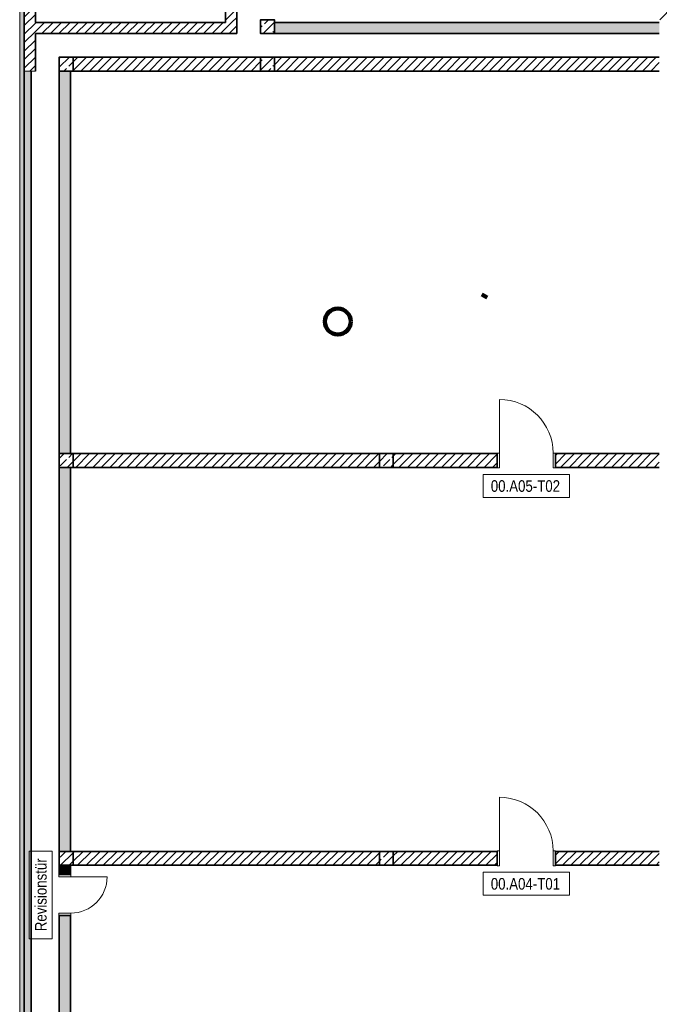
# Model space of a CAD drawing. Header units: metres. Extents: x -58265 to 590738, y -55036 to 35250.
# Tile 2 of 160: x -57225 to -43400, y -21106 to 180. Entities that reach past the tile are written whole.
import ezdxf

# ---------------------------------------------------------------- set-up
doc = ezdxf.new("R2010")
doc.units = ezdxf.units.M
doc.header["$LTSCALE"] = 0.05
for name, color, linetype in [('0._Pikto für Layout_1_A_0_Extern_Lageplan', 7, 'Continuous'), ('0._Pikto für Layout_1_A_1_Bauteilschraffuren', 7, 'Continuous'), ('0._Pikto für Layout_1_A_1_Stützen', 7, 'Continuous'), ('0._Pikto für Layout_1_A_1_Türen', 7, 'Continuous'), ('0._Pikto für Layout_1_A_1_Türen_Text', 7, 'Continuous'), ('0._Pikto für Layout_1_A_1_Wände_Außen', 7, 'Continuous'), ('0._Pikto für Layout_1_A_1_Wände_Innen_Massiv', 7, 'Continuous')]:
    doc.layers.add(name, color=color, linetype=linetype)
doc.styles.add('ERSTELLTER_STIL_2', font='txt')
pattern_1 = [(45, (0, 0), (-183.8478, 183.8478), []), (45, (-91.92, 91.92), (-183.8478, 183.8478), [195, -65])]
pattern_2 = [(45, (0, 0), (-91.92388, 91.92388), [])]

msp = doc.modelspace()

# ---------------------------------------------------------------- hatches: boundary and pattern name
at = {"layer": '0._Pikto für Layout_1_A_1_Bauteilschraffuren', "linetype": 'Continuous', "lineweight": 18}
h = msp.add_hatch(dxfattribs=at)
h.set_pattern_fill('MW_Kalksandstein_0001', color=9, style=0, pattern_type=2)
h.set_pattern_definition(pattern_2)
h.paths.add_polyline_path([(-52535, 120), (-52535, 8945), (-52775, 8945), (-52775, 120)])
h = msp.add_hatch(dxfattribs=at)
h.set_pattern_fill('MW_Kalksandstein_0001', color=9, style=0, pattern_type=2)
h.set_pattern_definition(pattern_2)
h.paths.add_polyline_path([(-43100, 7175), (-43400, 7175), (-43400, 180), (-43100, 180)])
for points in [[(-57225, 775), (-57225, -930), (-57125, -930), (-57125, 745), (-57205, 745), (-57205, 775)], [(-51720, -120), (-43400, -120), (-43400, 120), (-51720, 120)], [(-57125, -44625), (-57125, -930), (-57225, -930), (-57225, -44625)], [(-56370, -930), (-56370, -9200), (-56130, -9200), (-56130, -930)], [(-56130, -17800), (-56130, -9500), (-56370, -9500), (-56370, -17800)], [(-56130, -18100), (-56370, -18100), (-56370, -18300), (-56130, -18300)], [(-56130, -19185), (-56370, -19185), (-56370, -26400), (-56130, -26400)]]:
    msp.add_hatch(color=9, dxfattribs=at).paths.add_polyline_path(points)
h = msp.add_hatch(dxfattribs=at)
h.set_pattern_fill('MW_Kalksandstein_0001', color=9, style=0, pattern_type=2)
h.set_pattern_definition(pattern_2)
h.paths.add_polyline_path([(-57125, -930), (-56885, -930), (-56885, 745), (-57125, 745)])
h = msp.add_hatch(dxfattribs=at)
h.set_pattern_fill('MW_Kalksandstein_0001', color=9, style=0, pattern_type=2)
h.set_pattern_definition(pattern_2)
h.paths.add_polyline_path([(-52775, 120), (-56885, 120), (-56885, -120), (-52775, -120)])
h = msp.add_hatch(dxfattribs=at)
h.set_pattern_fill('MW_Kalksandstein_0001', color=9, style=0, pattern_type=2)
h.set_pattern_definition(pattern_2)
h.paths.add_polyline_path([(-52535, 120), (-52775, 120), (-52535, -120)])
h = msp.add_hatch(dxfattribs=at)
h.set_pattern_fill('MW_Kalksandstein_0001', color=9, style=0, pattern_type=2)
h.set_pattern_definition(pattern_2)
h.paths.add_polyline_path([(-52775, 120), (-52775, -120), (-52535, -120)])
h = msp.add_hatch(dxfattribs=at)
h.set_pattern_fill('Beton__Stahlbeton_0001', color=9, style=0, pattern_type=2)
h.set_pattern_definition(pattern_1)
h.paths.add_polyline_path([(-51720, -120), (-51720, 180), (-52020, 180), (-52020, -120)])
h = msp.add_hatch(dxfattribs=at)
h.set_pattern_fill('Beton__Stahlbeton_0001', color=9, style=0, pattern_type=2)
h.set_pattern_definition(pattern_1)
h.paths.add_polyline_path([(-56370, -930), (-56070, -930), (-56070, -630), (-56370, -630)])
h = msp.add_hatch(dxfattribs=at)
h.set_pattern_fill('MW_Kalksandstein_0001', color=9, style=0, pattern_type=2)
h.set_pattern_definition(pattern_2)
h.paths.add_polyline_path([(-56070, -930), (-52020, -930), (-52020, -630), (-56070, -630)])
h = msp.add_hatch(dxfattribs=at)
h.set_pattern_fill('Beton__Stahlbeton_0001', color=9, style=0, pattern_type=2)
h.set_pattern_definition(pattern_1)
h.paths.add_polyline_path([(-52020, -930), (-51720, -930), (-51720, -630), (-52020, -630)])
h = msp.add_hatch(dxfattribs=at)
h.set_pattern_fill('MW_Kalksandstein_0001', color=9, style=0, pattern_type=2)
h.set_pattern_definition(pattern_2)
h.paths.add_polyline_path([(-51720, -930), (-43400, -930), (-43400, -630), (-51720, -630)])
h = msp.add_hatch(dxfattribs=at)
h.set_pattern_fill('Beton__Stahlbeton_0001', color=9, style=0, pattern_type=2)
h.set_pattern_definition(pattern_1)
h.paths.add_polyline_path([(-56975, -44475), (-56975, -930), (-57125, -930), (-57125, -44475)])
h = msp.add_hatch(dxfattribs=at)
h.set_pattern_fill('Beton__Stahlbeton_0001', color=9, style=0, pattern_type=2)
h.set_pattern_definition(pattern_1)
h.paths.add_polyline_path([(-56370, -9500), (-56070, -9500), (-56070, -9200), (-56370, -9200)])
h = msp.add_hatch(dxfattribs=at)
h.set_pattern_fill('MW_Kalksandstein_0001', color=9, style=0, pattern_type=2)
h.set_pattern_definition(pattern_2)
h.paths.add_polyline_path([(-56070, -9500), (-49450, -9500), (-49450, -9200), (-56070, -9200)])
h = msp.add_hatch(dxfattribs=at)
h.set_pattern_fill('Beton__Stahlbeton_0001', color=9, style=0, pattern_type=2)
h.set_pattern_definition(pattern_1)
h.paths.add_polyline_path([(-49450, -9500), (-49150, -9500), (-49150, -9200), (-49450, -9200)])
h = msp.add_hatch(dxfattribs=at)
h.set_pattern_fill('MW_Kalksandstein_0001', color=9, style=0, pattern_type=2)
h.set_pattern_definition(pattern_2)
h.paths.add_polyline_path([(-49150, -9500), (-46905, -9500), (-46905, -9200), (-49150, -9200)])
h = msp.add_hatch(dxfattribs=at)
h.set_pattern_fill('MW_Kalksandstein_0001', color=9, style=0, pattern_type=2)
h.set_pattern_definition(pattern_2)
h.paths.add_polyline_path([(-45645, -9500), (-43400, -9500), (-43400, -9200), (-45645, -9200)])
h = msp.add_hatch(dxfattribs=at)
h.set_pattern_fill('Beton__Stahlbeton_0001', color=9, style=0, pattern_type=2)
h.set_pattern_definition(pattern_1)
h.paths.add_polyline_path([(-56370, -18100), (-56070, -18100), (-56070, -17800), (-56370, -17800)])
h = msp.add_hatch(dxfattribs=at)
h.set_pattern_fill('MW_Kalksandstein_0001', color=9, style=0, pattern_type=2)
h.set_pattern_definition(pattern_2)
h.paths.add_polyline_path([(-56070, -18100), (-49450, -18100), (-49450, -17800), (-56070, -17800)])
h = msp.add_hatch(dxfattribs=at)
h.set_pattern_fill('Beton__Stahlbeton_0001', color=9, style=0, pattern_type=2)
h.set_pattern_definition(pattern_1)
h.paths.add_polyline_path([(-49450, -18100), (-49150, -18100), (-49150, -17800), (-49450, -17800)])
h = msp.add_hatch(dxfattribs=at)
h.set_pattern_fill('MW_Kalksandstein_0001', color=9, style=0, pattern_type=2)
h.set_pattern_definition(pattern_2)
h.paths.add_polyline_path([(-49150, -18100), (-46905, -18100), (-46905, -17800), (-49150, -17800)])
h = msp.add_hatch(dxfattribs=at)
h.set_pattern_fill('MW_Kalksandstein_0001', color=9, style=0, pattern_type=2)
h.set_pattern_definition(pattern_2)
h.paths.add_polyline_path([(-45645, -18100), (-43400, -18100), (-43400, -17800), (-45645, -17800)])

# ---------------------------------------------------------------- linework, layer by layer
at = {"layer": '0._Pikto für Layout_1_A_0_Extern_Lageplan', "color": 9, "linetype": 'Continuous', "lineweight": 100}
msp.add_line((-47236, -5758), (-47119, -5824), dxfattribs=at)
msp.add_circle((-50349, -6346), 280, dxfattribs=at)
at = {"layer": '0._Pikto für Layout_1_A_1_Stützen', "color": 9, "linetype": 'Continuous', "lineweight": 35, "flags": 128}
for points in [[(-51720, -120), (-51720, 180), (-52020, 180), (-52020, -120)], [(-56370, -930), (-56070, -930), (-56070, -630), (-56370, -630)], [(-52020, -930), (-51720, -930), (-51720, -630), (-52020, -630)], [(-56370, -9500), (-56070, -9500), (-56070, -9200), (-56370, -9200)], [(-49450, -9500), (-49150, -9500), (-49150, -9200), (-49450, -9200)], [(-56370, -18100), (-56070, -18100), (-56070, -17800), (-56370, -17800)], [(-49450, -18100), (-49150, -18100), (-49150, -17800), (-49450, -17800)]]:
    msp.add_lwpolyline(points, close=True, dxfattribs=at)
at = {"layer": '0._Pikto für Layout_1_A_1_Türen', "color": 9, "linetype": 'Continuous', "lineweight": 18}
for p, q in [((-46855, -9190), (-46855, -8030)), ((-46855, -9190), (-46905, -9190)), ((-46905, -9190), (-46905, -9510)), ((-46855, -9510), (-46855, -9190)), ((-45695, -9510), (-45695, -9190)), ((-45695, -9190), (-45645, -9190)), ((-45645, -9190), (-45645, -9510)), ((-46905, -9510), (-46855, -9510)), ((-45645, -9510), (-45695, -9510)), ((-46855, -17790), (-46855, -16630)), ((-46855, -17790), (-46905, -17790)), ((-46905, -17790), (-46905, -18110)), ((-46855, -18110), (-46855, -17790)), ((-45695, -18110), (-45695, -17790)), ((-45695, -17790), (-45645, -17790)), ((-45645, -17790), (-45645, -18110)), ((-56380, -18300), (-56380, -18350)), ((-56120, -18300), (-56380, -18300)), ((-56120, -18350), (-56120, -18300)), ((-46905, -18110), (-46855, -18110)), ((-45645, -18110), (-45695, -18110)), ((-56380, -18350), (-56120, -18350)), ((-56120, -18350), (-55335, -18350)), ((-56380, -19185), (-56380, -19135)), ((-56380, -19135), (-56120, -19135)), ((-56120, -19135), (-56120, -19185)), ((-56120, -19185), (-56380, -19185))]:
    msp.add_line(p, q, dxfattribs=at)
at = {"layer": '0._Pikto für Layout_1_A_1_Türen', "color": 9, "linetype": 'Continuous', "lineweight": 35}
for p, q in [((-46905, -9500), (-46905, -9200)), ((-46905, -9500), (-46905, -9200)), ((-45645, -9500), (-45645, -9200)), ((-45645, -9500), (-45645, -9200)), ((-46905, -18100), (-46905, -17800)), ((-46905, -18100), (-46905, -17800)), ((-45645, -18100), (-45645, -17800)), ((-45645, -18100), (-45645, -17800)), ((-56130, -18300), (-56370, -18300)), ((-56130, -18300), (-56370, -18300)), ((-56130, -19185), (-56370, -19185)), ((-56130, -19185), (-56370, -19185))]:
    msp.add_line(p, q, dxfattribs=at)
at = {"layer": '0._Pikto für Layout_1_A_1_Türen', "color": 9, "linetype": 'Continuous', "lineweight": 13}
for centre, radius, start, end in [((-46855, -9190), 1160, 0, 90), ((-46855, -17790), 1160, 0, 90), ((-56120, -18350), 785, 270, 0)]:
    msp.add_arc(centre, radius, start, end, dxfattribs=at)
at = {"layer": '0._Pikto für Layout_1_A_1_Türen_Text', "color": 9, "linetype": 'Continuous', "lineweight": 13, "flags": 128}
for points in [[(-47208, -9650), (-47208, -10150), (-45342, -10150), (-45342, -9650)], [(-56520, -17794), (-57020, -17794), (-57020, -19691), (-56520, -19691)], [(-47208, -18250), (-47208, -18750), (-45342, -18750), (-45342, -18250)]]:
    msp.add_lwpolyline(points, close=True, dxfattribs=at)
at = {"layer": '0._Pikto für Layout_1_A_1_Wände_Außen', "color": 9, "linetype": 'Continuous', "lineweight": 35}
for p, q in [((-57125, 745), (-57125, -930)), ((-57125, -930), (-57125, -44475))]:
    msp.add_line(p, q, dxfattribs=at)
at = {"layer": '0._Pikto für Layout_1_A_1_Wände_Außen', "color": 9, "linetype": 'Continuous', "lineweight": 18, "flags": 128}
for points in [[(-57225, 775), (-57225, -930)], [(-57225, -930), (-57225, -44725)]]:
    msp.add_lwpolyline(points, dxfattribs=at)
at = {"layer": '0._Pikto für Layout_1_A_1_Wände_Außen', "color": 9, "linetype": 'Continuous', "lineweight": 35, "flags": 128}
for points in [[(-56885, 120), (-56885, 745)], [(-56885, -930), (-56885, -120)], [(-56975, -44475), (-56975, -930)]]:
    msp.add_lwpolyline(points, dxfattribs=at)
at = {"layer": '0._Pikto für Layout_1_A_1_Wände_Außen', "color": 9, "linetype": 'Continuous', "lineweight": 13, "flags": 128}
for points in [[(-57125, -930), (-56975, -930)], [(-57125, -930), (-56885, -930)]]:
    msp.add_lwpolyline(points, dxfattribs=at)
at = {"layer": '0._Pikto für Layout_1_A_1_Wände_Innen_Massiv', "color": 9, "linetype": 'Continuous', "lineweight": 35}
for p, q in [((-46905, -9500), (-46905, -9200)), ((-45645, -9500), (-45645, -9200)), ((-46905, -18100), (-46905, -17800)), ((-45645, -18100), (-45645, -17800)), ((-56130, -18300), (-56370, -18300)), ((-56130, -19185), (-56370, -19185))]:
    msp.add_line(p, q, dxfattribs=at)
at = {"layer": '0._Pikto für Layout_1_A_1_Wände_Innen_Massiv', "color": 9, "linetype": 'Continuous', "lineweight": 35, "flags": 128}
for points in [[(-52535, 120), (-52535, 8945)], [(-52775, 5090), (-52775, 120)], [(-52775, 120), (-56885, 120)], [(-52535, -120), (-52535, 120)], [(-43400, 120), (-51720, 120)], [(-56885, -120), (-52535, -120)], [(-51720, -120), (-43400, -120)], [(-52020, -630), (-56070, -630)], [(-43400, -630), (-51720, -630)], [(-56370, -930), (-56370, -9200)], [(-56130, -9200), (-56130, -930)], [(-56070, -930), (-52020, -930)], [(-51720, -930), (-43400, -930)], [(-49450, -9200), (-56070, -9200)], [(-46905, -9200), (-49150, -9200)], [(-43400, -9200), (-45645, -9200)], [(-56370, -9500), (-56370, -17800)], [(-56130, -17800), (-56130, -9500)], [(-56070, -9500), (-49450, -9500)], [(-49150, -9500), (-46905, -9500)], [(-45645, -9500), (-43400, -9500)], [(-49450, -17800), (-56070, -17800)], [(-46905, -17800), (-49150, -17800)], [(-43400, -17800), (-45645, -17800)], [(-56370, -18100), (-56370, -18300)], [(-56130, -18300), (-56130, -18100)], [(-56070, -18100), (-49450, -18100)], [(-49150, -18100), (-46905, -18100)], [(-45645, -18100), (-43400, -18100)], [(-56370, -19185), (-56370, -26400)], [(-56130, -26400), (-56130, -19185)]]:
    msp.add_lwpolyline(points, dxfattribs=at)

# ---------------------------------------------------------------- texts
at = {"layer": '0._Pikto für Layout_1_A_1_Türen_Text', "color": 9, "linetype": 'Continuous', "lineweight": 18, "char_height": 250, "attachment_point": 7, "style": 'ERSTELLTER_STIL_2'}
for s, insert in [('\\A1;{\\pql;\\pt0;\\fSwis721 Cn BT|b0|i0|c0|p0;\\W1.000000;00.A05-T02\\fSwis721 Cn BT|b0|i0|c0|p0;\\W1.000000;\\fSwis721 Cn BT|b0|i0|c0|p0;\\W1.000000;\\fSwis721 Cn BT|b0|i0|c0|p0;\\W1.000000;}', (-47042, -10030)), ('\\A1;{\\pql;\\pt0;\\fSwis721 Cn BT|b0|i0|c0|p0;\\W1.000000;00.A04-T01\\fSwis721 Cn BT|b0|i0|c0|p0;\\W1.000000;\\fSwis721 Cn BT|b0|i0|c0|p0;\\W1.000000;\\fSwis721 Cn BT|b0|i0|c0|p0;\\W1.000000;}', (-47042, -18630))]:
    msp.add_mtext(s, dxfattribs=dict(at, insert=insert))
at = {"layer": '0._Pikto für Layout_1_A_1_Türen_Text', "color": 9, "linetype": 'Continuous', "lineweight": 18, "insert": (-56640, -19525), "char_height": 250, "attachment_point": 7, "rotation": 90, "style": 'ERSTELLTER_STIL_2'}
msp.add_mtext('\\A1;{\\pql;\\pt0;\\fSwis721 Cn BT|b0|i0|c0|p0;\\W1.000000;Revisionstür\\fSwis721 Cn BT|b0|i0|c0|p0;\\W1.000000;\\fSwis721 Cn BT|b0|i0|c0|p0;\\W1.000000;\\fSwis721 Cn BT|b0|i0|c0|p0;\\W1.000000;}', dxfattribs=at)

doc.saveas('drawing.dxf')
